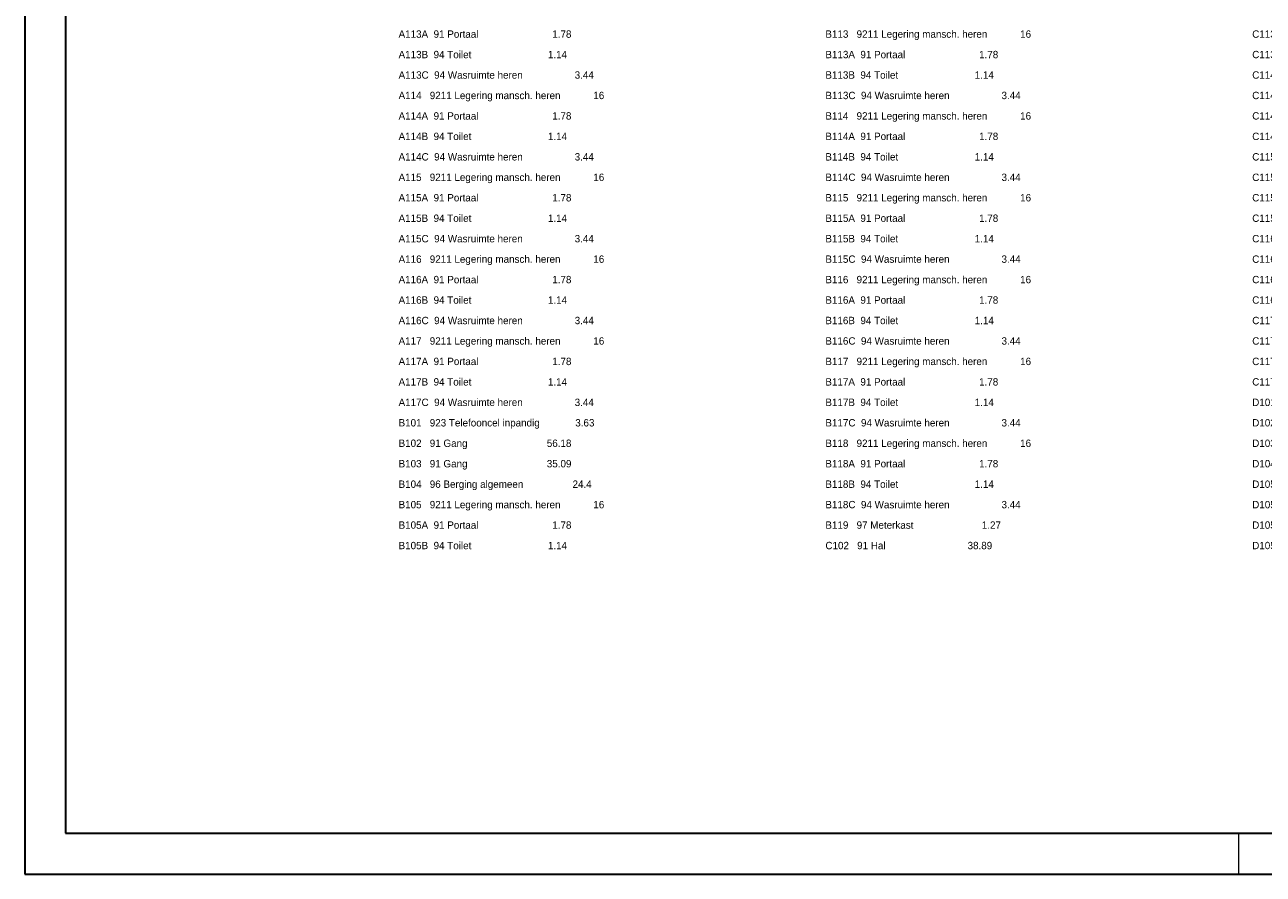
# Model space of a CAD drawing. Header units: millimetres. Extents: x -15 to 226, y -21 to 63.
# Tile 40 of 62: x 107 to 168, y -21 to 20. Entities that reach past the tile are written whole.
import ezdxf

# ---------------------------------------------------------------- set-up
doc = ezdxf.new("R2010")
doc.units = ezdxf.units.MM
doc.layers.add('KADER', color=7, linetype='Continuous')
doc.layers.add('LEGENDA', color=7, linetype='Continuous')
doc.styles.add('dgn000', font='dgn000.shx')

# ---------------------------------------------------------------- blocks, each defined once
blk = doc.blocks.new('DDELEG')
at = {"layer": 'LEGENDA', "color": 1, "linetype": 'Continuous', "lineweight": 0, "style": 'dgn000'}
for s, p in [('A113A  91 Portaal                           1.78', (0, -30)), ('B113   9211 Legering mansch. heren            16', (20.88, -30)), ('C113B  94 Toilet                            1.14', (41.76, -30)), ('A113B  94 Toilet                            1.14', (0, -31)), ('B113A  91 Portaal                           1.78', (20.88, -31)), ('C113C  94 Wasruimte heren                   3.44', (41.76, -31)), ('A113C  94 Wasruimte heren                   3.44', (0, -32)), ('B113B  94 Toilet                            1.14', (20.88, -32)), ('C114   9211 Legering mansch. heren            16', (41.76, -32)), ('A114   9211 Legering mansch. heren            16', (0, -33)), ('B113C  94 Wasruimte heren                   3.44', (20.88, -33)), ('C114A  91 Portaal                           1.78', (41.76, -33)), ('A114A  91 Portaal                           1.78', (0, -34)), ('B114   9211 Legering mansch. heren            16', (20.88, -34)), ('C114B  94 Toilet                            1.14', (41.76, -34)), ('A114B  94 Toilet                            1.14', (0, -35)), ('B114A  91 Portaal                           1.78', (20.88, -35)), ('C114C  94 Wasruimte heren                   3.44', (41.76, -35)), ('A114C  94 Wasruimte heren                   3.44', (0, -36)), ('B114B  94 Toilet                            1.14', (20.88, -36)), ('C115   9211 Legering mansch. heren            16', (41.76, -36)), ('A115   9211 Legering mansch. heren            16', (0, -37)), ('B114C  94 Wasruimte heren                   3.44', (20.88, -37)), ('C115A  91 Portaal                           1.78', (41.76, -37)), ('A115A  91 Portaal                           1.78', (0, -38)), ('B115   9211 Legering mansch. heren            16', (20.88, -38)), ('C115B  94 Toilet                            1.14', (41.76, -38)), ('A115B  94 Toilet                            1.14', (0, -39)), ('B115A  91 Portaal                           1.78', (20.88, -39)), ('C115C  94 Wasruimte heren                   3.44', (41.76, -39)), ('A115C  94 Wasruimte heren                   3.44', (0, -40)), ('B115B  94 Toilet                            1.14', (20.88, -40)), ('C116   9211 Legering mansch. heren            16', (41.76, -40)), ('A116   9211 Legering mansch. heren            16', (0, -41)), ('B115C  94 Wasruimte heren                   3.44', (20.88, -41)), ('C116A  91 Portaal                           1.78', (41.76, -41)), ('A116A  91 Portaal                           1.78', (0, -42)), ('B116   9211 Legering mansch. heren            16', (20.88, -42)), ('C116B  94 Toilet                            1.14', (41.76, -42)), ('A116B  94 Toilet                            1.14', (0, -43)), ('B116A  91 Portaal                           1.78', (20.88, -43)), ('C116C  94 Wasruimte heren                   3.44', (41.76, -43)), ('A116C  94 Wasruimte heren                   3.44', (0, -44)), ('B116B  94 Toilet                            1.14', (20.88, -44)), ('C117   9211 Legering mansch. heren            16', (41.76, -44)), ('A117   9211 Legering mansch. heren            16', (0, -45)), ('B116C  94 Wasruimte heren                   3.44', (20.88, -45)), ('C117A  91 Portaal                           1.78', (41.76, -45)), ('A117A  91 Portaal                           1.78', (0, -46)), ('B117   9211 Legering mansch. heren            16', (20.88, -46)), ('C117B  94 Toilet                            1.14', (41.76, -46)), ('A117B  94 Toilet                            1.14', (0, -47)), ('B117A  91 Portaal                           1.78', (20.88, -47)), ('C117C  94 Wasruimte heren                   3.44', (41.76, -47)), ('A117C  94 Wasruimte heren                   3.44', (0, -48)), ('B117B  94 Toilet                            1.14', (20.88, -48)), ('D101   923 Telefooncel inpandig             3.63', (41.76, -48)), ('B101   923 Telefooncel inpandig             3.63', (0, -49)), ('B117C  94 Wasruimte heren                   3.44', (20.88, -49)), ('D102   91 Gang                             56.12', (41.76, -49)), ('B102   91 Gang                             56.18', (0, -50)), ('B118   9211 Legering mansch. heren            16', (20.88, -50)), ('D103   91 Gang                             34.99', (41.76, -50)), ('B103   91 Gang                             35.09', (0, -51)), ('B118A  91 Portaal                           1.78', (20.88, -51)), ('D104   97 Ketelruimte                      21.99', (41.76, -51)), ('B104   96 Berging algemeen                  24.4', (0, -52)), ('B118B  94 Toilet                            1.14', (20.88, -52)), ('D105   9211 Legering mansch. heren            16', (41.76, -52)), ('B105   9211 Legering mansch. heren            16', (0, -53)), ('B118C  94 Wasruimte heren                   3.44', (20.88, -53)), ('D105A  91 Portaal                           1.78', (41.76, -53)), ('B105A  91 Portaal                           1.78', (0, -54)), ('B119   97 Meterkast                         1.27', (20.88, -54)), ('D105B  94 Toilet                            1.14', (41.76, -54)), ('B105B  94 Toilet                            1.14', (0, -55)), ('C102   91 Hal                              38.89', (20.88, -55)), ('D105C  94 Wasruimte heren                   3.44', (41.76, -55))]:
    blk.add_text(s, height=0.36, dxfattribs=at).set_placement(p)
blk = doc.blocks.new('A2L1')
at = {"layer": 'KADER', "color": 1, "linetype": 'Continuous', "lineweight": 30}
for p, q in [((-116.8, 82), (-116.8, -2)), ((-114.8, 80), (-114.8, 0)), ((-114.8, 0), (0, 0)), ((-116.8, -2), (2, -2))]:
    blk.add_line(p, q, dxfattribs=at)
at = {"layer": 'KADER', "color": 1, "linetype": 'Continuous', "lineweight": 0}
blk.add_line((-57.402, -2), (-57.402, 0), dxfattribs=at)

msp = doc.modelspace()

# ---------------------------------------------------------------- block references
at = {"color": 1, "linetype": 'Continuous', "lineweight": 0}
msp.add_blockref('A2L1', (223.936, -19.469), dxfattribs=at)
at = {"layer": 'LEGENDA', "color": 1, "linetype": 'Continuous', "lineweight": 0}
msp.add_blockref('DDELEG', (125.423, 49.417), dxfattribs=at)

doc.saveas('drawing.dxf')
